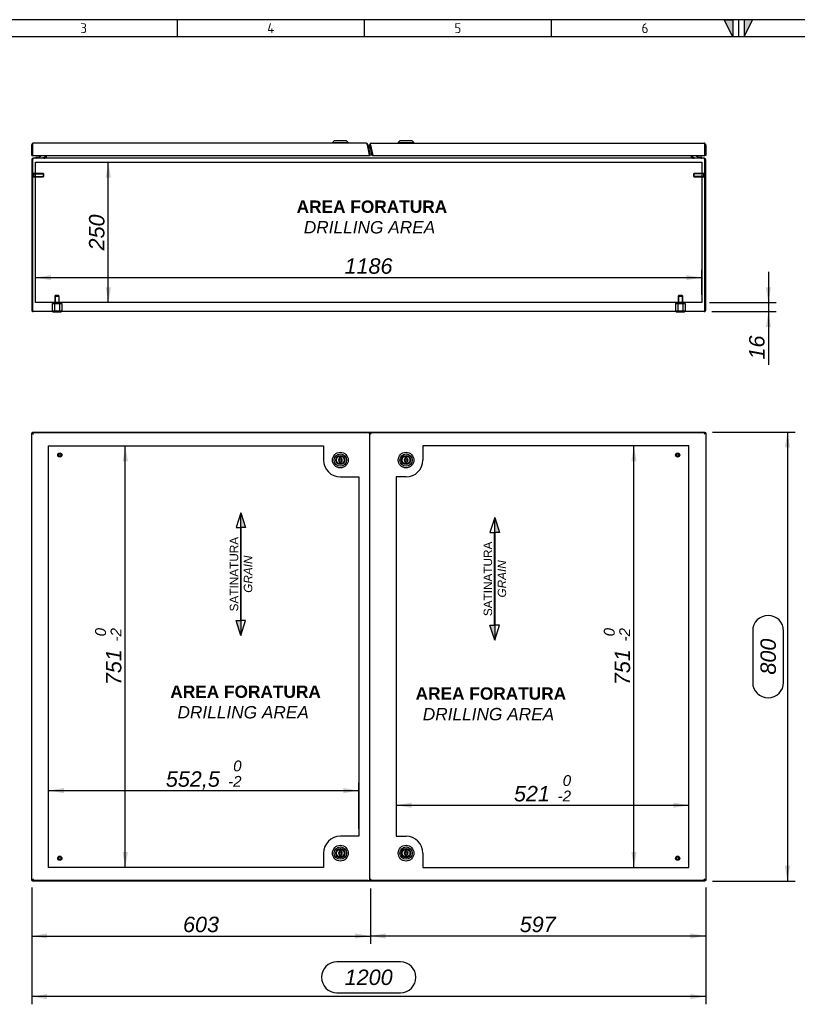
# Model space of a CAD drawing. Extents: x 6 to 412, y 11 to 288.
# Tile 3 of 4: x 81 to 220, y 112 to 288. Entities that reach past the tile are written whole.
import ezdxf
from ezdxf.enums import TextEntityAlignment as Align
from ezdxf.lldxf.tags import DXFTag

# ---------------------------------------------------------------- set-up
doc = ezdxf.new("R2010")
doc.units = 0
doc.layers.get('0').update_dxf_attribs({"linetype": 'CONTINUOUS'})
for name, color, linetype in [('_TRANSLATION', 7, 'CONTINUOUS'), ('AE00121_01', 7, 'CONTINUOUS'), ('AE00417_01', 7, 'CONTINUOUS'), ('AE00907_02', 7, 'CONTINUOUS'), ('AE00989_10', 7, 'CONTINUOUS'), ('C0000000', 7, 'CONTINUOUS'), ('C0000000_01', 7, 'CONTINUOUS'), ('C0000000_04', 7, 'CONTINUOUS'), ('C0000000_05', 7, 'CONTINUOUS'), ('C0000000_49', 7, 'CONTINUOUS'), ('C0000000_89', 7, 'CONTINUOUS'), ('C0000000_90', 7, 'CONTINUOUS'), ('DEFAULT', 7, 'CONTINUOUS')]:
    doc.layers.add(name, color=color, linetype=linetype)
doc.styles.add('SEACAD_ARIAL', font='arial.ttf')
doc.styles.add('SEACAD_ARIALI', font='ariali.ttf')
tags = doc.linetypes.add('CENTER2', pattern=[28.575, 19.05, -3.175, 3.175, -3.175]).pattern_tags.tags
tags[10:11] = [DXFTag(74, 4), DXFTag(75, 0), DXFTag(340, '0'), DXFTag(46, 0.0), DXFTag(50, 0.0), DXFTag(44, 0.0), DXFTag(45, 0.0)]
tags[8:9] = [DXFTag(74, 4), DXFTag(75, 0), DXFTag(340, '0'), DXFTag(46, 0.0), DXFTag(50, 0.0), DXFTag(44, 0.0), DXFTag(45, 0.0)]
tags[6:7] = [DXFTag(74, 4), DXFTag(75, 0), DXFTag(340, '0'), DXFTag(46, 0.0), DXFTag(50, 0.0), DXFTag(44, 0.0), DXFTag(45, 0.0)]
tags[4:5] = [DXFTag(74, 4), DXFTag(75, 0), DXFTag(340, '0'), DXFTag(46, 0.0), DXFTag(50, 0.0), DXFTag(44, 0.0), DXFTag(45, 0.0)]
tags = doc.linetypes.add('HIDDEN2', pattern=[4.7625, 3.175, -1.5875]).pattern_tags.tags
tags[6:7] = [DXFTag(74, 4), DXFTag(75, 0), DXFTag(340, '0'), DXFTag(46, 0.0), DXFTag(50, 0.0), DXFTag(44, 0.0), DXFTag(45, 0.0)]
tags[4:5] = [DXFTag(74, 4), DXFTag(75, 0), DXFTag(340, '0'), DXFTag(46, 0.0), DXFTag(50, 0.0), DXFTag(44, 0.0), DXFTag(45, 0.0)]
doc.dimstyles.new('ISO', dxfattribs={"dimtxt": 2.75, "dimasz": 2.75, "dimexe": 1.375, "dimexo": 1.375, "dimgap": 0.6875, "dimtad": 1, "dimdec": 1, "dimlfac": 10, "dimtxsty": 'SEACAD_ARIAL', "dimsah": 1, "dimcen": 1.375, "dimadec": 1, "dimazin": 3, "dimtfac": 0.7, "dimtdec": 3, "dimtmove": 0, "dimatfit": 3})

# ---------------------------------------------------------------- blocks, each defined once
blk = doc.blocks.new('SE')
at = {"layer": 'AE00417_01', "color": 7, "linetype": 'HIDDEN2'}
for centre, radius in [((88.34, 210.06), 0.375), ((198.34, 210.06), 0.375), ((88.34, 210.06), 0.3), ((88.34, 210.06), 0.25), ((88.34, 210.06), 0.225), ((198.34, 210.06), 0.3), ((198.34, 210.06), 0.25), ((198.34, 210.06), 0.225), ((88.34, 138.26), 0.375), ((88.34, 138.26), 0.3), ((198.34, 138.26), 0.375), ((198.34, 138.26), 0.3), ((88.34, 138.26), 0.25), ((88.34, 138.26), 0.225), ((198.34, 138.26), 0.25), ((198.34, 138.26), 0.225)]:
    blk.add_circle(centre, radius, dxfattribs=at)
for centre in [(88.34, 210.06), (198.34, 210.06), (88.34, 138.26), (198.34, 138.26)]:
    blk.add_arc(centre, 0.238, 75, 15, dxfattribs=at)
at = {"layer": 'AE00989_10', "color": 7, "linetype": 'CONTINUOUS'}
for p, q in [((138.14, 209.61), (138.14, 209.48)), ((138.14, 208.84), (138.14, 208.71)), ((138.44, 209.48), (138.44, 209.61)), ((138.44, 208.71), (138.44, 208.84)), ((149.84, 209.61), (149.84, 209.48)), ((149.84, 208.84), (149.84, 208.71)), ((150.14, 209.48), (150.14, 209.61)), ((150.14, 208.71), (150.14, 208.84)), ((138.14, 139.61), (138.14, 139.48)), ((138.14, 138.84), (138.14, 138.71)), ((138.44, 139.48), (138.44, 139.61)), ((138.44, 138.71), (138.44, 138.84)), ((149.84, 139.61), (149.84, 139.48)), ((149.84, 138.84), (149.84, 138.71)), ((150.14, 139.48), (150.14, 139.61)), ((150.14, 138.71), (150.14, 138.84))]:
    blk.add_line(p, q, dxfattribs=at)
for centre, radius in [((138.29, 209.16), 1.4), ((149.99, 209.16), 1.4), ((138.29, 209.16), 1.1), ((138.29, 209.16), 0.815), ((138.29, 209.16), 0.8), ((138.29, 209.16), 0.7), ((138.29, 209.16), 0.2), ((149.99, 209.16), 1.1), ((149.99, 209.16), 0.815), ((149.99, 209.16), 0.8), ((149.99, 209.16), 0.7), ((149.99, 209.16), 0.2), ((138.29, 139.16), 1.4), ((149.99, 139.16), 1.4), ((138.29, 139.16), 1.1), ((138.29, 139.16), 0.815), ((138.29, 139.16), 0.8), ((138.29, 139.16), 0.7), ((138.29, 139.16), 0.2), ((149.99, 139.16), 1.1), ((149.99, 139.16), 0.815), ((149.99, 139.16), 0.8), ((149.99, 139.16), 0.7), ((149.99, 139.16), 0.2)]:
    blk.add_circle(centre, radius, dxfattribs=at)
for centre, radius, start, end in [((138.29, 209.16), 0.35, 115.3769, 244.6231), ((138.29, 209.61), 0.15, 0, 180), ((138.29, 208.71), 0.15, 180, 0), ((138.29, 209.16), 0.35, 295.3769, 64.6231), ((149.99, 209.16), 0.35, 115.3769, 244.6231), ((149.99, 209.61), 0.15, 0, 180), ((149.99, 208.71), 0.15, 180, 0), ((149.99, 209.16), 0.35, 295.3769, 64.6231), ((138.29, 139.16), 0.35, 115.3769, 244.6231), ((138.29, 139.61), 0.15, 0, 180), ((138.29, 138.71), 0.15, 180, 0), ((138.29, 139.16), 0.35, 295.3769, 64.6231), ((149.99, 139.16), 0.35, 115.3769, 244.6231), ((149.99, 139.61), 0.15, 0, 180), ((149.99, 138.71), 0.15, 180, 0), ((149.99, 139.16), 0.35, 295.3769, 64.6231)]:
    blk.add_arc(centre, radius, start, end, dxfattribs=at)
at = {"layer": 'C0000000_49', "color": 7, "linetype": 'CONTINUOUS'}
for p, q in [((83.34, 214.01), (83.49, 213.94)), ((83.34, 214.01), (83.49, 214.01)), ((83.34, 213.91), (83.34, 214.01)), ((83.53, 214.06), (83.49, 214.16)), ((83.49, 214.16), (83.49, 214.06)), ((83.49, 214.16), (203.19, 214.16)), ((203.19, 214.16), (203.14, 214.06)), ((203.19, 214.16), (203.19, 214.06)), ((203.19, 213.94), (203.34, 214.01)), ((203.34, 214.01), (203.19, 214.01)), ((203.34, 214.01), (203.34, 213.91)), ((83.34, 134.31), (83.34, 134.41)), ((83.49, 134.38), (83.34, 134.31)), ((83.34, 134.31), (83.49, 134.31)), ((83.49, 134.16), (83.53, 134.26)), ((83.49, 134.16), (83.49, 134.26)), ((203.19, 134.16), (83.49, 134.16)), ((203.14, 134.26), (203.19, 134.16)), ((203.34, 134.31), (203.19, 134.38)), ((203.34, 134.31), (203.19, 134.31)), ((203.19, 134.16), (203.19, 134.26)), ((203.34, 134.41), (203.34, 134.31))]:
    blk.add_line(p, q, dxfattribs=at)
at = {"layer": 'C0000000_89', "color": 7, "linetype": 'CONTINUOUS'}
for p, q in [((83.49, 214.06), (83.49, 213.91)), ((83.49, 214.06), (143.04, 214.06)), ((143.04, 214.06), (143.04, 214.06)), ((143.19, 214.06), (143.04, 214.06)), ((143.19, 214.06), (143.49, 214.06)), ((83.34, 213.91), (83.49, 213.91)), ((83.34, 134.41), (83.34, 213.91)), ((83.49, 213.91), (83.64, 213.76)), ((83.49, 213.91), (83.64, 213.76)), ((83.49, 213.91), (83.49, 213.91)), ((83.49, 213.91), (83.49, 213.91)), ((83.49, 213.91), (83.49, 213.91)), ((83.34, 134.41), (83.49, 134.41)), ((83.49, 134.41), (83.64, 134.56)), ((83.49, 134.41), (83.64, 134.56)), ((83.49, 134.26), (83.49, 134.41)), ((83.49, 134.41), (83.49, 134.41)), ((83.49, 134.41), (83.49, 134.41)), ((83.49, 134.41), (83.49, 134.41)), ((143.04, 134.26), (83.49, 134.26)), ((143.04, 134.41), (143.04, 134.41)), ((143.04, 134.26), (143.04, 134.26)), ((143.19, 134.26), (143.04, 134.26)), ((143.19, 134.26), (143.49, 134.26))]:
    blk.add_line(p, q, dxfattribs=at)
at = {"layer": 'C0000000_89', "color": 7, "linetype": 'CENTER2'}
for p, q in [((86.34, 136.61), (86.34, 211.71)), ((86.34, 211.71), (135.29, 211.71)), ((135.29, 211.71), (135.29, 209.16)), ((138.29, 206.16), (141.59, 206.16)), ((141.59, 206.16), (141.59, 142.16)), ((141.59, 142.16), (138.29, 142.16)), ((135.29, 139.16), (135.29, 136.61)), ((135.29, 136.61), (86.34, 136.61))]:
    blk.add_line(p, q, dxfattribs=at)
for centre, start, end in [((138.29, 209.16), 180, 270), ((138.29, 139.16), 90, 180)]:
    blk.add_arc(centre, 3, start, end, dxfattribs=at)
at = {"layer": 'C0000000_90', "color": 7, "linetype": 'CONTINUOUS'}
for p, q in [((143.49, 213.91), (143.49, 214.06)), ((143.49, 214.06), (143.63, 214.06)), ((143.63, 214.06), (143.63, 213.91)), ((143.63, 214.06), (203.19, 214.06)), ((203.19, 214.06), (203.19, 213.91)), ((143.49, 213.91), (143.64, 213.91)), ((143.49, 213.91), (143.49, 134.41)), ((143.63, 213.91), (143.64, 213.91)), ((143.63, 213.91), (143.63, 213.91)), ((143.63, 213.91), (143.64, 213.91)), ((143.64, 213.91), (143.79, 213.76)), ((143.64, 213.91), (143.79, 213.76)), ((143.64, 213.91), (143.64, 213.91)), ((143.77, 213.77), (143.77, 213.77)), ((203.19, 213.91), (203.04, 213.76)), ((203.19, 213.91), (203.04, 213.76)), ((203.34, 213.91), (203.19, 213.91)), ((203.19, 213.91), (203.19, 213.91)), ((203.19, 213.91), (203.19, 213.91)), ((203.19, 213.91), (203.19, 213.91)), ((203.34, 213.91), (203.34, 134.41)), ((143.49, 134.41), (143.64, 134.41)), ((143.49, 134.26), (143.49, 134.41)), ((143.49, 134.26), (143.63, 134.26)), ((143.63, 134.41), (143.64, 134.41)), ((143.63, 134.41), (143.64, 134.41)), ((143.63, 134.26), (143.63, 134.41)), ((143.63, 134.41), (143.63, 134.41)), ((203.19, 134.26), (143.63, 134.26)), ((143.64, 134.41), (143.79, 134.56)), ((143.64, 134.41), (143.79, 134.56)), ((143.64, 134.41), (143.64, 134.41)), ((143.77, 134.55), (143.77, 134.55)), ((203.19, 134.41), (203.04, 134.56)), ((203.19, 134.41), (203.04, 134.56)), ((203.34, 134.41), (203.19, 134.41)), ((203.19, 134.26), (203.19, 134.41)), ((203.19, 134.41), (203.19, 134.41)), ((203.19, 134.41), (203.19, 134.41)), ((203.19, 134.41), (203.19, 134.41))]:
    blk.add_line(p, q, dxfattribs=at)
at = {"layer": 'C0000000_90', "color": 7, "linetype": 'CENTER2'}
for p, q in [((200.34, 211.71), (152.99, 211.71)), ((152.99, 211.71), (152.99, 209.16)), ((200.34, 136.61), (200.34, 211.71)), ((149.99, 206.16), (148.23, 206.16)), ((148.23, 206.16), (148.23, 142.16)), ((148.23, 142.16), (149.99, 142.16)), ((152.99, 139.16), (152.99, 136.61)), ((152.99, 136.61), (200.34, 136.61))]:
    blk.add_line(p, q, dxfattribs=at)
for centre, start, end in [((149.99, 209.16), 270, 360), ((149.99, 139.16), 0, 90)]:
    blk.add_arc(centre, 3, start, end, dxfattribs=at)
blk = doc.blocks.new('SE1')
at = {"layer": 'AE00121_01', "color": 7, "linetype": 'CONTINUOUS'}
blk.add_arc((143.99, 264.05), 0.24, 171.873, 213.127, dxfattribs=at)
at = {"layer": 'AE00417_01', "color": 7, "linetype": 'HIDDEN2'}
for p, q in [((83.59, 260.27), (83.49, 260.27)), ((83.49, 259.52), (83.59, 259.52)), ((83.59, 260.27), (83.59, 259.52)), ((83.69, 260.2), (83.69, 259.6)), ((85.41, 260.2), (83.69, 260.2)), ((83.69, 260.14), (85.47, 260.14)), ((83.69, 259.66), (85.47, 259.66)), ((83.69, 259.6), (85.41, 259.6)), ((85.41, 260.2), (85.41, 259.6)), ((85.49, 260.12), (85.41, 260.2)), ((85.41, 259.6), (85.49, 259.67)), ((85.49, 259.67), (85.49, 260.12)), ((201.26, 260.2), (201.19, 260.12)), ((201.19, 260.12), (201.19, 259.67)), ((201.19, 259.67), (201.26, 259.6)), ((202.99, 260.14), (201.2, 260.14)), ((202.99, 259.66), (201.2, 259.66)), ((201.26, 259.6), (201.26, 260.2)), ((202.99, 260.2), (201.26, 260.2)), ((201.26, 259.6), (202.99, 259.6)), ((202.99, 259.6), (202.99, 260.2)), ((203.09, 259.52), (203.09, 260.27)), ((203.19, 260.27), (203.09, 260.27)), ((203.09, 259.52), (203.19, 259.52))]:
    blk.add_line(p, q, dxfattribs=at)
at = {"layer": 'AE00417_01', "color": 7, "linetype": 'CONTINUOUS'}
for p, q in [((83.49, 260.27), (83.49, 260.27)), ((83.49, 259.52), (83.49, 259.52)), ((203.19, 260.27), (203.19, 260.27)), ((203.19, 259.52), (203.19, 259.52))]:
    blk.add_line(p, q, dxfattribs=at)
at = {"layer": 'AE00417_01', "color": 7, "linetype": 'HIDDEN2'}
for centre, start, end in [((83.64, 260.2), 180, 0), ((83.64, 259.6), 0, 180), ((203.04, 260.2), 180, 0), ((203.04, 259.6), 0, 180)]:
    blk.add_arc(centre, 0.05, start, end, dxfattribs=at)
at = {"layer": 'AE00907_02', "color": 7, "linetype": 'CONTINUOUS'}
blk.add_line((83.49, 240.22), (83.49, 236.25), dxfattribs=at)
for centre, start, end in [((83.99, 240.22), 178.0727, 180), ((83.99, 236.25), 180, 181.9273)]:
    blk.add_arc(centre, 0.5, start, end, dxfattribs=at)
at = {"layer": 'AE00989_10', "color": 7, "linetype": 'CONTINUOUS'}
for p, q in [((137.19, 266), (136.89, 265.7)), ((136.89, 265.7), (139.69, 265.7)), ((136.89, 265.7), (136.89, 265.6)), ((139.39, 266), (137.19, 266)), ((139.69, 265.7), (139.39, 266)), ((139.69, 265.6), (139.69, 265.7)), ((148.89, 266), (148.59, 265.7)), ((148.59, 265.7), (151.39, 265.7)), ((148.59, 265.7), (148.59, 265.6)), ((151.09, 266), (148.89, 266)), ((151.39, 265.7), (151.09, 266)), ((151.39, 265.6), (151.39, 265.7))]:
    blk.add_line(p, q, dxfattribs=at)
at = {"layer": 'C0000000', "color": 7, "linetype": 'CONTINUOUS'}
for p, q in [((84.13, 263.1), (84.32, 263.1)), ((85.38, 263.1), (85.38, 262.9)), ((85.68, 263.4), (85.68, 263.1)), ((84.03, 263), (84.03, 263))]:
    blk.add_line(p, q, dxfattribs=at)
for centre, radius, start, end in [((84.13, 263), 0.1, 90, 180), ((84.32, 264.2), 1.1, 270, 313.2327), ((84.13, 263), 0.1, 180, 270)]:
    blk.add_arc(centre, radius, start, end, dxfattribs=at)
blk.add_open_spline([(85.48, 262.9), (85.49, 262.9), (85.5, 262.9), (85.53, 262.9), (85.54, 262.91), (85.57, 262.92), (85.58, 262.92), (85.6, 262.94), (85.61, 262.95), (85.64, 262.97), (85.65, 263), (85.67, 263.04), (85.68, 263.07), (85.68, 263.1)], degree=3, knots=[0, 0, 0, 0, 0.125, 0.125, 0.25, 0.25, 0.375, 0.375, 0.5, 0.5, 0.75, 0.75, 1, 1, 1, 1], dxfattribs=at)
at = {"layer": 'C0000000_01', "color": 7, "linetype": 'CONTINUOUS'}
for p, q in [((201, 263.4), (201, 263.1)), ((201.3, 262.9), (201.3, 263.1)), ((202.36, 263.1), (202.55, 263.1)), ((202.65, 263), (202.65, 263))]:
    blk.add_line(p, q, dxfattribs=at)
for centre, radius, start, end in [((202.36, 264.2), 1.1, 226.8212, 270), ((202.55, 263), 0.1, 0, 90), ((202.55, 263), 0.1, 270, 0)]:
    blk.add_arc(centre, radius, start, end, dxfattribs=at)
blk.add_open_spline([(201, 263.1), (201, 263.07), (201, 263.04), (201.02, 263), (201.04, 262.97), (201.07, 262.95), (201.08, 262.94), (201.1, 262.92), (201.11, 262.92), (201.13, 262.91), (201.15, 262.9), (201.17, 262.9), (201.18, 262.9), (201.2, 262.9)], degree=3, knots=[0, 0, 0, 0, 0.25, 0.25, 0.5, 0.5, 0.625, 0.625, 0.75, 0.75, 0.875, 0.875, 1, 1, 1, 1], dxfattribs=at)
at = {"layer": 'C0000000_04', "color": 7, "linetype": 'HIDDEN2'}
for p, q in [((86.97, 237.05), (87.4, 237.05)), ((86.97, 237.05), (86.97, 235.75)), ((87.4, 237.05), (88.27, 237.05)), ((87.4, 237.05), (87.4, 235.75)), ((87.54, 238.45), (87.44, 238.35)), ((87.44, 238.35), (88.24, 238.35)), ((87.44, 238.35), (87.44, 237.05)), ((87.51, 238.42), (87.51, 237.05)), ((88.14, 238.45), (87.54, 238.45)), ((88.24, 238.35), (88.14, 238.45)), ((88.16, 238.42), (88.16, 237.05)), ((88.24, 237.05), (88.24, 238.35)), ((88.27, 237.05), (88.7, 237.05)), ((88.27, 237.05), (88.27, 235.75)), ((88.7, 237.05), (88.7, 235.75)), ((197.97, 237.05), (198.4, 237.05)), ((197.97, 237.05), (197.97, 235.75)), ((198.4, 237.05), (199.27, 237.05)), ((198.4, 237.05), (198.4, 235.75)), ((198.54, 238.45), (198.44, 238.35)), ((198.44, 238.35), (199.24, 238.35)), ((198.44, 238.35), (198.44, 237.05)), ((198.51, 238.42), (198.51, 237.05)), ((199.14, 238.45), (198.54, 238.45)), ((199.24, 238.35), (199.14, 238.45)), ((199.16, 238.42), (199.16, 237.05)), ((199.24, 237.05), (199.24, 238.35)), ((199.27, 237.05), (199.7, 237.05)), ((199.27, 237.05), (199.27, 235.75)), ((199.7, 237.05), (199.7, 235.75)), ((86.97, 235.75), (87.4, 235.75)), ((87.4, 235.75), (88.27, 235.75)), ((88.27, 235.75), (88.7, 235.75)), ((197.97, 235.75), (198.4, 235.75)), ((198.4, 235.75), (199.27, 235.75)), ((199.27, 235.75), (199.7, 235.75))]:
    blk.add_line(p, q, dxfattribs=at)
at = {"layer": 'C0000000_05', "color": 7, "linetype": 'CONTINUOUS'}
for p, q in [((87.09, 235.6), (87.09, 235.5)), ((88.59, 235.5), (87.09, 235.5)), ((88.59, 235.5), (88.59, 235.6)), ((198.09, 235.6), (198.09, 235.5)), ((199.59, 235.5), (198.09, 235.5)), ((199.59, 235.5), (199.59, 235.6))]:
    blk.add_line(p, q, dxfattribs=at)
at = {"layer": 'C0000000_49', "color": 7, "linetype": 'CONTINUOUS'}
for p, q in [((143.11, 265.05), (143.11, 265.05)), ((143.14, 264.9), (143.14, 264.9)), ((143.26, 265.05), (143.54, 265.05)), ((143.29, 264.9), (143.57, 264.9)), ((143.69, 265.05), (143.69, 265.05)), ((143.72, 264.9), (143.72, 264.9)), ((85.74, 263.4), (85.74, 263.03)), ((85.89, 263.4), (85.89, 263.03)), ((85.89, 263.03), (85.89, 263.4)), ((85.89, 263.03), (85.89, 262.9)), ((200.79, 263.03), (200.79, 263.4)), ((200.79, 263.4), (200.79, 263.03)), ((200.79, 263.03), (200.79, 262.9)), ((200.94, 263.03), (200.94, 263.4)), ((83.34, 262.62), (83.34, 235.88)), ((83.49, 262.62), (83.49, 240.22)), ((83.49, 235.88), (83.49, 262.62)), ((83.62, 262.9), (83.62, 262.9)), ((203.06, 262.9), (83.62, 262.9)), ((203.06, 262.9), (203.06, 262.9)), ((203.19, 262.62), (203.19, 235.88)), ((203.19, 235.88), (203.19, 262.62)), ((203.34, 235.88), (203.34, 262.62)), ((83.49, 236.25), (83.49, 235.88)), ((83.49, 235.63), (83.49, 235.88)), ((83.49, 235.88), (83.49, 235.63)), ((203.06, 235.6), (83.62, 235.6)), ((203.19, 235.88), (203.19, 235.63)), ((203.19, 235.63), (203.19, 235.88))]:
    blk.add_line(p, q, dxfattribs=at)
at = {"layer": 'C0000000_49', "color": 7, "linetype": 'CENTER2'}
for p, q in [((84.04, 237.2), (84.04, 262.2)), ((84.04, 262.2), (202.64, 262.2)), ((202.64, 262.2), (202.64, 237.2)), ((202.64, 237.2), (84.04, 237.2))]:
    blk.add_line(p, q, dxfattribs=at)
at = {"layer": 'C0000000_49', "color": 7, "linetype": 'CONTINUOUS'}
for centre, radius, start, end in [((85.61, 263.03), 0.13, 270, 0), ((85.61, 263.03), 0.28, 332.336, 0), ((201.07, 263.03), 0.28, 180, 207.664), ((201.07, 263.03), 0.13, 180, 270), ((83.62, 262.62), 0.28, 90, 180), ((203.06, 262.62), 0.28, 0, 90), ((83.62, 235.88), 0.28, 180, 242.336), ((83.62, 235.88), 0.28, 242.336, 270), ((203.06, 235.88), 0.28, 270, 297.664), ((203.06, 235.88), 0.28, 297.664, 0)]:
    blk.add_arc(centre, radius, start, end, dxfattribs=at)
for centre, major_axis, ratio, start_param, end_param in [((83.62, 262.62), (0, -0.28), 0.464286, 3.141593, 4.712389), ((203.06, 262.62), (0, 0.28), 0.464286, 4.712389, 6.283185), ((83.62, 235.88), (0, 0.28), 0.997824, 2.658765, 3.141593), ((203.06, 235.88), (0, 0.28), 0.997824, 3.141593, 3.624421)]:
    blk.add_ellipse(centre, major_axis=major_axis, ratio=ratio, start_param=start_param, end_param=end_param, dxfattribs=at)
at = {"layer": 'C0000000_89', "color": 7, "linetype": 'CONTINUOUS'}
for p, q in [((83.34, 263.4), (83.34, 265.3)), ((83.49, 265.56), (83.49, 265.3)), ((83.49, 265.3), (83.49, 265.56)), ((83.49, 263.4), (83.49, 265.3)), ((83.49, 265.3), (83.49, 263.55)), ((142.9, 265.6), (83.64, 265.6)), ((143.04, 265.3), (143.04, 265.56)), ((143.04, 265.56), (143.04, 265.33)), ((143.19, 265.36), (143.04, 265.33)), ((143.04, 265.33), (143.47, 263.4)), ((143.05, 265.3), (143.04, 265.3)), ((143.05, 265.3), (143.44, 263.55)), ((143.19, 265.36), (143.62, 263.43)), ((83.34, 263.4), (83.49, 263.4)), ((83.49, 263.55), (83.49, 263.4)), ((83.49, 263.4), (143.44, 263.4)), ((143.44, 263.4), (143.44, 263.55)), ((143.47, 263.4), (143.62, 263.43))]:
    blk.add_line(p, q, dxfattribs=at)
for centre, radius, start, end in [((83.64, 265.3), 0.3, 120, 180), ((83.64, 265.3), 0.3, 90, 120), ((142.9, 265.3), 0.3, 60.7811, 90), ((142.9, 265.3), 0.3, 12.5, 60.7811), ((83.58, 263.64), 0.094, 180, 185.2876), ((83.49, 263.55), 0.0002, 180, 294.4698)]:
    blk.add_arc(centre, radius, start, end, dxfattribs=at)
for centre, ratio, start_param, end_param in [((83.64, 265.3), 0.998114, 3.141593, 3.665191), ((142.9, 265.3), 0.969629, 2.617994, 3.141593)]:
    blk.add_ellipse(centre, major_axis=(0, -0.3), ratio=ratio, start_param=start_param, end_param=end_param, dxfattribs=at)
at = {"layer": 'C0000000_90', "color": 7, "linetype": 'CONTINUOUS'}
for p, q in [((143.49, 265.23), (143.64, 265.27)), ((143.49, 265.23), (143.91, 263.37)), ((143.63, 265.56), (143.64, 265.56)), ((143.63, 265.3), (143.63, 265.56)), ((143.63, 265.3), (144.02, 263.55)), ((143.64, 265.56), (143.64, 265.56)), ((143.64, 265.27), (144.06, 263.4)), ((143.79, 265.6), (203.04, 265.6)), ((203.19, 265.56), (203.19, 265.3)), ((203.19, 265.3), (203.19, 265.56)), ((203.19, 265.3), (203.19, 263.4)), ((203.19, 263.55), (203.19, 265.3)), ((203.34, 265.3), (203.34, 263.4)), ((144.06, 263.4), (143.91, 263.37)), ((144.06, 263.4), (203.19, 263.4)), ((203.19, 263.55), (203.19, 263.4)), ((203.34, 263.4), (203.19, 263.4))]:
    blk.add_line(p, q, dxfattribs=at)
for centre, radius, start, end in [((143.79, 265.3), 0.3, 119.2189, 192.5), ((143.79, 265.3), 0.3, 90, 119.2189), ((143.79, 265.3), 0.15, 189.5762, 192.5), ((203.04, 265.3), 0.3, 60, 90), ((203.04, 265.3), 0.3, 0, 60), ((203.09, 263.64), 0.094, 354.7124, 0), ((203.19, 263.55), 0.0002, 245.5302, 0)]:
    blk.add_arc(centre, radius, start, end, dxfattribs=at)
for centre, ratio, start_param, end_param in [((143.79, 265.3), 0.976947, 3.141593, 3.668113), ((203.04, 265.3), 0.998114, 2.617994, 3.141593)]:
    blk.add_ellipse(centre, major_axis=(0, -0.3), ratio=ratio, start_param=start_param, end_param=end_param, dxfattribs=at)
blk = doc.blocks.new('SAT')
at = {"linetype": 'CONTINUOUS'}
for points in [[(-10.97, -1.95), (-8.32, -1.95), (-8.32, -1.11)], [(8.24, -2.03), (8.24, -1.87), (-8.32, -1.87), (-8.32, -2.03)], [(10.89, -1.95), (8.24, -1.95), (8.24, -2.79)]]:
    blk.add_hatch(color=7, dxfattribs=at).paths.add_polyline_path(points)
at = {"color": 7, "linetype": 'CONTINUOUS'}
for p, q in [((10.89, -1.95), (8.24, -1.11)), ((8.24, -1.11), (8.24, -1.87)), ((-10.97, -1.95), (-8.32, -2.79)), ((-8.32, -2.79), (-8.32, -2.03))]:
    blk.add_line(p, q, dxfattribs=at)
for points in [[(-10.97, -1.95), (-8.32, -1.11), (-8.32, -1.95), (-10.97, -1.95)], [(8.24, -2.03), (8.24, -1.87), (-8.32, -1.87), (-8.32, -2.03), (8.24, -2.03)], [(10.89, -1.95), (8.24, -2.79), (8.24, -1.95), (10.89, -1.95)]]:
    blk.add_lwpolyline(points, dxfattribs=at)
at = {"insert": (-0.05, -4), "char_height": 1.5, "width": 16.3187, "attachment_point": 8}
blk.add_mtext('{\\fArial|b0||i0||c0|p34;\\C7;\\H1.5;\\W1.;SATINATURA \\P}{\\fArial|b0||i1||c0|p34;\\C7;\\H1.5;\\W1.;GRAIN\\P}', dxfattribs=at)
blk = doc.blocks.new('DMBLK798')
at = {"layer": '_TRANSLATION', "linetype": 'CONTINUOUS'}
for points in [[(218.35, 211.41), (217.89, 214.16), (217.43, 211.41)], [(218.35, 136.91), (217.43, 136.91), (217.89, 134.16)]]:
    blk.add_hatch(color=7, dxfattribs=at).paths.add_polyline_path(points)
at = {"layer": '_TRANSLATION', "color": 7, "linetype": 'CONTINUOUS'}
for p, q in [((204.56, 214.16), (219.27, 214.16)), ((217.89, 214.16), (217.89, 134.16)), ((211.7, 178.74), (211.7, 169.58)), ((217.2, 169.58), (217.2, 178.74)), ((204.56, 134.16), (219.27, 134.16))]:
    blk.add_line(p, q, dxfattribs=at)
for centre, start, end in [((214.45, 178.74), 0, 180), ((214.45, 169.58), 180, 0)]:
    blk.add_arc(centre, 2.75, start, end, dxfattribs=at)
at = {"layer": '_TRANSLATION', "color": 7, "linetype": 'CONTINUOUS', "style": 'SEACAD_ARIALI'}
blk.add_text('800', height=2.75, rotation=90, dxfattribs=at).set_placement((213.08, 170.95), align=Align.TOP_LEFT)
blk = doc.blocks.new('DMBLK799')
at = {"layer": '_TRANSLATION', "linetype": 'CONTINUOUS'}
for points in [[(86.09, 113.16), (86.09, 114.07), (83.34, 113.62)], [(200.59, 113.16), (203.34, 113.62), (200.59, 114.07)]]:
    blk.add_hatch(color=7, dxfattribs=at).paths.add_polyline_path(points)
at = {"layer": '_TRANSLATION', "color": 7, "linetype": 'CONTINUOUS'}
for p, q in [((83.34, 133.04), (83.34, 112.24)), ((203.34, 133.04), (203.34, 112.24)), ((148.99, 119.8), (137.68, 119.8)), ((137.68, 114.3), (148.99, 114.3)), ((203.34, 113.62), (83.34, 113.62))]:
    blk.add_line(p, q, dxfattribs=at)
for centre, start, end in [((137.68, 117.05), 90, 270), ((148.99, 117.05), 270, 90)]:
    blk.add_arc(centre, 2.75, start, end, dxfattribs=at)
at = {"layer": '_TRANSLATION', "color": 7, "linetype": 'CONTINUOUS', "style": 'SEACAD_ARIALI'}
blk.add_text('1200', height=2.75, dxfattribs=at).set_placement((139.06, 118.43), align=Align.TOP_LEFT)
blk = doc.blocks.new('DMBLK800')
at = {"layer": '_TRANSLATION', "linetype": 'CONTINUOUS'}
for points in [[(86.09, 123.95), (86.09, 124.86), (83.34, 124.4)], [(140.88, 123.95), (143.63, 124.4), (140.88, 124.86)]]:
    blk.add_hatch(color=7, dxfattribs=at).paths.add_polyline_path(points)
at = {"layer": '_TRANSLATION', "color": 7, "linetype": 'CONTINUOUS'}
for p, q in [((83.34, 133.04), (83.34, 123.03)), ((143.63, 132.89), (143.63, 123.03)), ((83.34, 124.4), (143.63, 124.4))]:
    blk.add_line(p, q, dxfattribs=at)
at = {"layer": '_TRANSLATION', "color": 7, "linetype": 'CONTINUOUS', "style": 'SEACAD_ARIALI'}
blk.add_text('603', height=2.75, dxfattribs=at).set_placement((110.28, 127.84), align=Align.TOP_LEFT)
blk = doc.blocks.new('DMBLK801')
at = {"layer": '_TRANSLATION', "linetype": 'CONTINUOUS'}
for points in [[(146.38, 123.95), (146.38, 124.87), (143.63, 124.41)], [(200.59, 123.95), (203.34, 124.41), (200.59, 124.87)]]:
    blk.add_hatch(color=7, dxfattribs=at).paths.add_polyline_path(points)
at = {"layer": '_TRANSLATION', "color": 7, "linetype": 'CONTINUOUS'}
for p, q in [((143.63, 132.89), (143.63, 123.04)), ((203.34, 133.04), (203.34, 123.04)), ((143.63, 124.41), (203.34, 124.41))]:
    blk.add_line(p, q, dxfattribs=at)
at = {"layer": '_TRANSLATION', "color": 7, "linetype": 'CONTINUOUS', "style": 'SEACAD_ARIALI'}
blk.add_text('597', height=2.75, dxfattribs=at).set_placement((170.22, 127.85), align=Align.TOP_LEFT)
blk = doc.blocks.new('DMBLK809')
at = {"layer": '_TRANSLATION', "linetype": 'CONTINUOUS'}
for points in [[(214.96, 239.95), (214.04, 239.95), (214.5, 237.2)], [(214.96, 232.85), (214.5, 235.6), (214.04, 232.85)]]:
    blk.add_hatch(color=7, dxfattribs=at).paths.add_polyline_path(points)
at = {"layer": '_TRANSLATION', "color": 7, "linetype": 'CONTINUOUS'}
for p, q in [((214.5, 242.7), (214.5, 226.11)), ((204.01, 237.2), (215.88, 237.2)), ((204.43, 235.6), (215.88, 235.6))]:
    blk.add_line(p, q, dxfattribs=at)
at = {"layer": '_TRANSLATION', "color": 7, "linetype": 'CONTINUOUS', "style": 'SEACAD_ARIALI'}
blk.add_text('16', height=2.75, rotation=90, dxfattribs=at).set_placement((211.06, 227.07), align=Align.TOP_LEFT)
blk = doc.blocks.new('DMBLK810')
at = {"layer": '_TRANSLATION', "linetype": 'CONTINUOUS'}
for points in [[(86.79, 242.11), (84.04, 241.65), (86.79, 241.19)], [(199.89, 242.11), (199.89, 241.19), (202.64, 241.65)]]:
    blk.add_hatch(color=7, dxfattribs=at).paths.add_polyline_path(points)
at = {"layer": '_TRANSLATION', "color": 7, "linetype": 'CONTINUOUS'}
for p, q in [((84.04, 238.57), (84.04, 243.03)), ((202.64, 238.57), (202.64, 243.03)), ((84.04, 241.65), (202.64, 241.65))]:
    blk.add_line(p, q, dxfattribs=at)
at = {"layer": '_TRANSLATION', "color": 7, "linetype": 'CONTINUOUS', "style": 'SEACAD_ARIALI'}
blk.add_text('1186', height=2.75, dxfattribs=at).set_placement((139.03, 245.09), align=Align.TOP_LEFT)
blk = doc.blocks.new('DMBLK811')
at = {"layer": '_TRANSLATION', "linetype": 'CONTINUOUS'}
for points in [[(97.44, 259.45), (96.98, 262.2), (96.52, 259.45)], [(97.44, 239.95), (96.52, 239.95), (96.98, 237.2)]]:
    blk.add_hatch(color=7, dxfattribs=at).paths.add_polyline_path(points)
at = {"layer": '_TRANSLATION', "color": 7, "linetype": 'CONTINUOUS'}
blk.add_line((96.98, 237.2), (96.98, 262.2), dxfattribs=at)
at = {"layer": '_TRANSLATION', "color": 7, "linetype": 'CONTINUOUS', "style": 'SEACAD_ARIALI'}
blk.add_text('250', height=2.75, rotation=90, dxfattribs=at).set_placement((93.54, 246.49), align=Align.TOP_LEFT)
blk = doc.blocks.new('DMBLK812')
at = {"layer": '_TRANSLATION', "linetype": 'CONTINUOUS'}
for points in [[(100.46, 208.96), (100, 211.71), (99.54, 208.96)], [(100.46, 139.36), (99.54, 139.36), (100, 136.61)]]:
    blk.add_hatch(color=7, dxfattribs=at).paths.add_polyline_path(points)
at = {"layer": '_TRANSLATION', "color": 7, "linetype": 'CONTINUOUS'}
blk.add_line((100, 136.61), (100, 211.71), dxfattribs=at)
at = {"layer": '_TRANSLATION', "color": 7, "linetype": 'CONTINUOUS', "style": 'SEACAD_ARIALI'}
for s, height, p in [('0', 1.93, (94.63, 177.76)), ('-2', 1.925, (97.38, 176.86)), ('751', 2.75, (96.56, 169.07))]:
    blk.add_text(s, height=height, rotation=90, dxfattribs=at).set_placement(p, align=Align.TOP_LEFT)
blk = doc.blocks.new('DMBLK813')
at = {"layer": '_TRANSLATION', "linetype": 'CONTINUOUS'}
for points in [[(190.11, 208.96), (191.02, 208.96), (190.56, 211.71)], [(190.11, 139.36), (190.56, 136.61), (191.02, 139.36)]]:
    blk.add_hatch(color=7, dxfattribs=at).paths.add_polyline_path(points)
at = {"layer": '_TRANSLATION', "color": 7, "linetype": 'CONTINUOUS'}
blk.add_line((190.56, 136.61), (190.56, 211.71), dxfattribs=at)
at = {"layer": '_TRANSLATION', "color": 7, "linetype": 'CONTINUOUS', "style": 'SEACAD_ARIALI'}
for s, height, p in [('0', 1.93, (185.2, 177.76)), ('-2', 1.925, (187.95, 176.86)), ('751', 2.75, (187.13, 169.07))]:
    blk.add_text(s, height=height, rotation=90, dxfattribs=at).set_placement(p, align=Align.TOP_LEFT)
blk = doc.blocks.new('DMBLK814')
at = {"layer": '_TRANSLATION', "linetype": 'CONTINUOUS'}
for points in [[(89.09, 150.76), (86.34, 150.3), (89.09, 149.84)], [(138.84, 150.76), (138.84, 149.84), (141.59, 150.3)]]:
    blk.add_hatch(color=7, dxfattribs=at).paths.add_polyline_path(points)
at = {"layer": '_TRANSLATION', "color": 7, "linetype": 'CONTINUOUS'}
for p, q in [((141.59, 143.54), (141.59, 151.67)), ((86.34, 150.3), (141.59, 150.3))]:
    blk.add_line(p, q, dxfattribs=at)
at = {"layer": '_TRANSLATION', "color": 7, "linetype": 'CONTINUOUS', "style": 'SEACAD_ARIALI'}
for s, height, p in [('0', 1.93, (119.21, 155.66)), ('552,5', 2.75, (107.22, 153.73)), ('-2', 1.925, (118.31, 152.91))]:
    blk.add_text(s, height=height, dxfattribs=at).set_placement(p, align=Align.TOP_LEFT)
blk = doc.blocks.new('DMBLK815')
at = {"layer": '_TRANSLATION', "linetype": 'CONTINUOUS'}
for points in [[(150.98, 148.15), (148.23, 147.69), (150.98, 147.23)], [(197.59, 148.15), (197.59, 147.23), (200.34, 147.69)]]:
    blk.add_hatch(color=7, dxfattribs=at).paths.add_polyline_path(points)
at = {"layer": '_TRANSLATION', "color": 7, "linetype": 'CONTINUOUS'}
for p, q in [((200.34, 137.99), (200.34, 149.06)), ((148.23, 147.69), (200.34, 147.69))]:
    blk.add_line(p, q, dxfattribs=at)
at = {"layer": '_TRANSLATION', "color": 7, "linetype": 'CONTINUOUS', "style": 'SEACAD_ARIALI'}
for s, height, p in [('0', 1.93, (177.88, 153.05)), ('521', 2.75, (169.19, 151.13)), ('-2', 1.925, (176.98, 150.3))]:
    blk.add_text(s, height=height, dxfattribs=at).set_placement(p, align=Align.TOP_LEFT)

msp = doc.modelspace()

# ---------------------------------------------------------------- hatches: boundary and pattern name
at = {"linetype": 'CONTINUOUS'}
for points in [[(208.154, 287.588), (206.639, 287.588), (208.154, 284.56)], [(210.173, 287.588), (210.173, 284.56), (211.687, 287.588)]]:
    msp.add_hatch(color=7, dxfattribs=at).paths.add_polyline_path(points)

# ---------------------------------------------------------------- linework, layer by layer
at = {"color": 7, "linetype": 'CONTINUOUS'}
for p, q in [((412.092, 287.588), (6.234, 287.588)), ((109.213, 287.588), (109.213, 284.56)), ((142.53, 287.588), (142.53, 284.56)), ((175.847, 287.588), (175.847, 284.56)), ((209.163, 287.588), (209.163, 284.56))]:
    msp.add_line(p, q, dxfattribs=at)
for points in [[(208.154, 287.588), (208.154, 284.56), (206.639, 287.588), (208.154, 287.588)], [(210.173, 287.588), (210.173, 284.56), (211.687, 287.588), (210.173, 287.588)]]:
    msp.add_lwpolyline(points, dxfattribs=at)
at = {"layer": 'DEFAULT', "color": 7, "linetype": 'CONTINUOUS'}
msp.add_line((412.092, 284.56), (6.234, 284.56), dxfattribs=at)

# ---------------------------------------------------------------- block references
at = {"layer": '_TRANSLATION'}
for name in ['SE1', 'SE']:
    msp.add_blockref(name, (0, 0), dxfattribs=at)
at = {"layer": '_TRANSLATION', "color": 7, "rotation": 90}
for p in [(118.626, 188.895), (163.823, 188.053)]:
    msp.add_blockref('SAT', p, dxfattribs=at)

# ---------------------------------------------------------------- texts
at = {"char_height": 1.76679, "width": 1.98765, "attachment_point": 8}
for s, insert in [('{\\fSolid Edge ANSI|b0||i0||c0|p34;\\C7;\\H1.766793;\\W1.;3}', (92.585, 285.196)), ('{\\fSolid Edge ANSI|b0||i0||c0|p34;\\C7;\\H1.766793;\\W1.;4}', (125.902, 285.196)), ('{\\fSolid Edge ANSI|b0||i0||c0|p34;\\C7;\\H1.766793;\\W1.;5}', (159.218, 285.196)), ('{\\fSolid Edge ANSI|b0||i0||c0|p34;\\C7;\\H1.766793;\\W1.;6}', (192.535, 285.196))]:
    msp.add_mtext(s, dxfattribs=dict(at, insert=insert))
at = {"layer": '_TRANSLATION', "char_height": 2.2, "width": 30.57852, "attachment_point": 5}
for insert in [(143.48, 252.44), (120.989, 166.066), (164.662, 165.738)]:
    msp.add_mtext('{\\fArial|b0||i0||c0|p34;\\C7;\\H2.2;\\W1.; }{\\fArial|b1||i0||c0|p34;\\C7;\\H2.2;\\W1.;AREA FORATURA \\P}{\\fArial|b0||i1||c0|p34;\\C7;\\H2.2;\\W1.;DRILLING AREA}', dxfattribs=dict(at, insert=insert))

# ---------------------------------------------------------------- dimensions: what is measured, and where the dimension line sits
at = {"layer": '_TRANSLATION', "color": 7, "linetype": 'CONTINUOUS'}
for base, p1, p2, angle, text, picture, middle, dimtype in [((96.981, 237.198), (84.038, 237.198), (84.038, 262.198), 90, '\\A1;<>', 'DMBLK811', (96.981, 249.698), 161), ((84.038, 241.65), (84.038, 237.198), (202.638, 237.198), 0, '\\A1;<>', 'DMBLK810', (143.338, 241.65), 161), ((214.502, 235.598), (202.638, 237.198), (203.058, 235.598), 90, '\\A1;<>', 'DMBLK809', (214.502, 232.37), 160), ((217.892, 214.16), (203.187, 214.16), (203.187, 134.16), 270, '\\A1;<>', 'DMBLK798', (217.892, 174.16), 161), ((99.997, 136.61), (86.337, 136.61), (86.337, 211.71), 90, '\\A1;<>{\\H0.7x; \\S0^ -2;}', 'DMBLK812', (99.997, 174.16), 161), ((190.565, 136.61), (200.338, 136.61), (200.338, 211.71), 90, '\\A1;<>{\\H0.7x; \\S0^ -2;}', 'DMBLK813', (190.565, 174.16), 161), ((83.337, 124.404), (83.337, 134.41), (143.634, 134.26), 359.8572, '\\A1;<>', 'DMBLK800', (113.486, 124.404), 161), ((143.634, 124.411), (143.634, 134.26), (203.338, 134.41), 0.14422, '\\A1;<>', 'DMBLK801', (173.486, 124.411), 161)]:
    dim = msp.add_linear_dim(base=base, p1=p1, p2=p2, angle=angle, text=text, dimstyle='ISO', dxfattribs=at)
    dim.commit()
    dim.dimension.update_dxf_attribs({"geometry": picture, "text_midpoint": middle, "dimtype": dimtype})
for base, p1, p2, text, picture, middle in [((141.587, 150.297), (86.337, 136.61), (141.587, 142.16), '\\A1;<>{\\H0.7x; \\S0^ -2;}', 'DMBLK814', (113.962, 150.297)), ((200.338, 147.69), (148.235, 142.16), (200.338, 136.61), '\\A1;<>{\\H0.7x; \\S0^ -2;}', 'DMBLK815', (174.286, 147.69)), ((83.337, 113.616), (203.338, 134.41), (83.337, 134.41), '\\A1;<>', 'DMBLK799', (143.338, 113.616))]:
    dim = msp.add_linear_dim(base=base, p1=p1, p2=p2, text=text, dimstyle='ISO', dxfattribs=at)
    dim.commit()
    dim.dimension.update_dxf_attribs({"geometry": picture, "text_midpoint": middle, "dimtype": 160})

doc.saveas('drawing.dxf')
